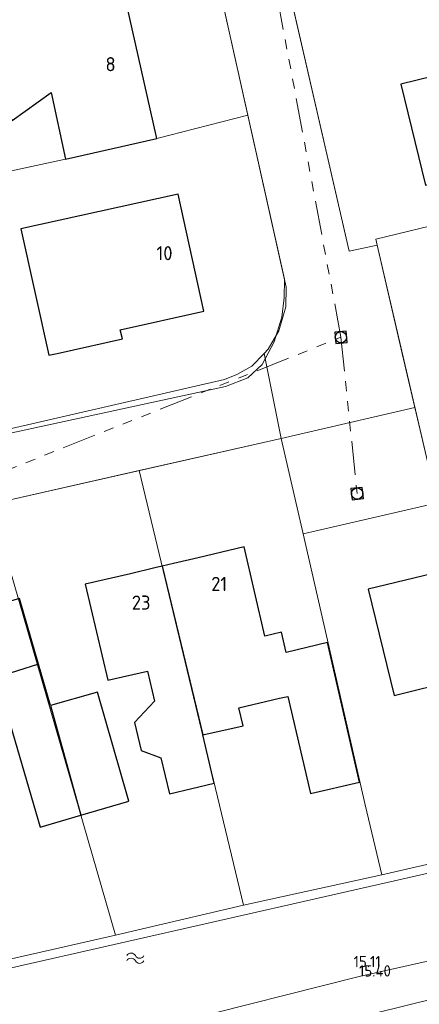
# Model space of a CAD drawing. Header units: metres. Extents: x 174255 to 175175, y 462028 to 462911.
# Tile 26 of 256: x 174415 to 174443, y 462454 to 462524. Entities that reach past the tile are written whole.
import ezdxf

# ---------------------------------------------------------------- set-up
doc = ezdxf.new("R2010")
doc.units = ezdxf.units.M
doc.linetypes.add('RI-GWA', pattern=[18.450000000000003, 6, -1.8, 1.75, -1.8, 1.75, -1.8, 1.75, -1.8])
for name, color, linetype, lineweight in [('B-ME-AL-PEIL_MAAIVELD-T20', 8, 'Continuous', 20), ('B-ME-WH-WATERGANG_SLOOT_BODEM-G', 8, 'Continuous', 20), ('B-ME-WH-WATERGANG_SLOOT_INSTEEK-G', 8, 'Continuous', 20), ('B-WE-OG-BEBOUWING-G', 8, 'Continuous', 30), ('B-WE-OG-BEBOUWING_HUISNUMMER-T20', 8, 'Continuous', 20), ('B-WE-OG-WEG_VERHARD_OPEN -G', 8, 'Continuous', 20), ('B-WE-RI-GWA-G', 8, 'RI-GWA', 20), ('B-WE-RI-VWA_RIOOLPUT_INSPECTIEPUT-S', 8, 'Continuous', 20), ('B-WE-WH-WATER-S', 252, 'Continuous', 20), ('B-WE-WH-WATERGANG_SLOOT_BODEM-G', 8, 'Continuous', 20), ('B-XX-KG-GRENS_PERCEEL-G', 213, 'Continuous', 20)]:
    doc.layers.add(name, color=color, linetype=linetype, lineweight=lineweight)
doc.styles.add('NLCS-ISO-M500-T20', font='NLCS-ISO.ttf', dxfattribs={"height": 1})

# ---------------------------------------------------------------- blocks, each defined once
blk = doc.blocks.new('B-SRI-PUT_VWA-SO')
at = {"flags": 128}
blk.add_lwpolyline([(-2.00008364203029, 2.000083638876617), (1.99991635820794, 2.000083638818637), (1.999916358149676, -1.99991636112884), (-2.000083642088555, -1.999916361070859)], close=True, dxfattribs=at)
at = {"lineweight": -3, "flags": 128}
blk.add_lwpolyline([(2.000083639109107, -1.99991635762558), (1.99991635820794, 2.000083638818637), (-2.000083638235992, 1.999916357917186), (-1.999916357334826, -2.000083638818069)], close=True, dxfattribs=at)
at = {"lineweight": -3}
blk.add_circle((0, 0), 1.999999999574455, dxfattribs=at)
blk = doc.blocks.new('water')
at = {"linetype": 'Continuous'}
for centre, radius, start, end in [((0.2997979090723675, -0.1605370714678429), 0.3400749, 28.13778714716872, 151.8316499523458), ((0.9001997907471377, 0.1494030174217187), 0.33496494, 206.4585658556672, 333.511009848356), ((0.2996067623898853, -0.5198982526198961), 0.3400745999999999, 28.13778724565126, 151.8316900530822), ((0.900008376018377, -0.2105970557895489), 0.33496506, 206.4585357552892, 333.5110164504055)]:
    blk.add_arc(centre, radius, start, end, dxfattribs=at)

msp = doc.modelspace()

# ---------------------------------------------------------------- linework, layer by layer
at = {"layer": 'B-ME-WH-WATERGANG_SLOOT_BODEM-G'}
msp.add_lwpolyline([(174452.8762162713, 462600.6901799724), (174455.2883115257, 462599.1894576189), (174458.033901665, 462597.036902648), (174458.5546031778, 462595.2965445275), (174459.8962738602, 462586.3857336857), (174465.0328120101, 462567.2876752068), (174471.5742845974, 462544.5233715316), (174478.062011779, 462520.6530054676), (174484.0685058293, 462497.1444880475), (174487.1638140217, 462484.8983400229), (174487.279193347, 462480.8101608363), (174485.3081101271, 462477.3290092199), (174482.4614172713, 462475.3423232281), (174461.893535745, 462461.4727266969), (174459.3059258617, 462460.5232003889), (174438.9732054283, 462455.9618568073), (174426.0840031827, 462452.7232601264)], dxfattribs=at)
at = {"layer": 'B-ME-WH-WATERGANG_SLOOT_INSTEEK-G'}
msp.add_lwpolyline([(174473.7352654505, 462545.2316770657), (174480.3803041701, 462520.8990904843), (174486.1745921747, 462497.9508472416), (174489.1375094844, 462485.1659859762), (174489.4155001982, 462480.0158574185), (174486.6558728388, 462476.0418405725), (174483.8104164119, 462473.527800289), (174462.5468900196, 462458.9121741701), (174438.2113239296, 462452.8949051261), (174427.08124696, 462450.3034768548), (174415.3956194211, 462447.7727155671), (174408.0323422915, 462446.1178678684), (174401.603972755, 462444.9204566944), (174398.7034719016, 462444.0134567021), (174390.8291241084, 462440.8098080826), (174390.0697831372, 462441.2236877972), (174389.091572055, 462442.5724090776)], dxfattribs=at)
at = {"layer": 'B-WE-OG-BEBOUWING-G'}
msp.add_line((174417.1600000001, 462475.1099999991), (174419.288, 462467.3559999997), dxfattribs=at)
for points in [[(174411.031, 462521.2340000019), (174414.432, 462516.4569999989), (174417.2, 462518.4310000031), (174418.213, 462513.7350000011), (174424.664, 462515.1779999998), (174422.293, 462525.7840000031), (174419.0170000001, 462525.0180000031), (174418.138, 462526.2530000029)], [(174443.67, 462511.8930000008), (174453.789, 462514.3770000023), (174452.039, 462521.5099999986), (174441.92, 462519.0250000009), (174443.67, 462511.8930000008)], [(174415.058, 462508.7910000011), (174417.032, 462499.8720000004), (174417.61, 462500.000000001), (174422.231, 462501.0230000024), (174422.087, 462501.6750000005), (174428.007, 462502.9889999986), (174426.172, 462511.2589999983), (174415.058, 462508.7910000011)], [(174427.918, 462473.0330000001), (174430.77, 462473.6900000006), (174430.47, 462474.9600000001), (174433.349, 462475.6239999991), (174433.94, 462475.7600000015), (174435.54, 462468.9000000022), (174439.01, 462469.7000000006), (174436.74, 462479.5600000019), (174433.81, 462478.860000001), (174433.5000000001, 462480.310000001), (174432.319, 462480.0220000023), (174430.844, 462486.3200000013), (174427.599, 462485.5589999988), (174425.849, 462485.1480000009), (174425.0490000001, 462484.9610000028)], [(174450.287, 462482.2049999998), (174449.257, 462486.4350000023), (174445.8970000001, 462485.6160000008), (174446.0710000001, 462484.9000000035), (174439.626, 462483.3299999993), (174441.4490000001, 462475.8350000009), (174445.832, 462476.9020000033), (174446.694, 462473.3600000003), (174455.944, 462475.613000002), (174454.113, 462483.1370000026), (174450.287, 462482.2049999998)], [(174425.0490000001, 462484.9610000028), (174424.53, 462484.8390000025), (174422.798, 462484.4330000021), (174419.606, 462483.6840000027), (174421.198, 462476.897000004), (174424.008, 462477.5350000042), (174424.503, 462475.4230000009), (174423.101, 462473.9160000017), (174423.5510000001, 462471.934000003), (174424.952, 462471.4289999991), (174425.566, 462468.8770000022), (174428.734, 462469.6390000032), (174427.918, 462473.0330000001)], [(174425.0490000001, 462484.9610000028), (174426.689, 462478.1430000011), (174427.918, 462473.0330000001)], [(174416.31, 462478.0300000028), (174414.954, 462482.6870000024), (174410.0161507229, 462481.2490438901), (174410.016, 462481.2489999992), (174412.937, 462474.725999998), (174413.9206616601, 462475.013900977), (174413.921, 462475.0139999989), (174413.31, 462477.1000000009)], [(174417.1600000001, 462475.1099999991), (174416.31, 462478.0300000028), (174413.31, 462477.1000000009), (174416.41, 462466.5099999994), (174419.288, 462467.3559999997)], [(174419.288, 462467.3559999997), (174422.7, 462468.3600000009), (174420.47, 462476.0700000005), (174417.1600000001, 462475.1099999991)]]:
    msp.add_lwpolyline(points, dxfattribs=at)
at = {"layer": 'B-WE-OG-WEG_VERHARD_OPEN -G'}
for p, q in [((174432.255, 462500.0000000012), (174433.4600000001, 462493.9900000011)), ((174433.4600000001, 462493.9900000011), (174442.92, 462496.1879999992))]:
    msp.add_line(p, q, dxfattribs=at)
for points in [[(174430.543, 462535.008000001), (174432.69, 462531.9400000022), (174433.26, 462529.040000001), (174438.27, 462507.2299999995), (174440.26, 462507.6399999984), (174442.0340000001, 462500.0000000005), (174442.92, 462496.1879999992)], [(174432.255, 462500.0000000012), (174432.54, 462500.3000000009), (174433.31, 462501.5899999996), (174433.8000000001, 462503.29), (174433.83, 462504.6900000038), (174428.73, 462527.5000000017), (174425.062, 462532.8040000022)], [(174386.424, 462483.1439999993), (174411.39, 462494.0000000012), (174429.46, 462498.1599999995), (174430.34, 462498.5100000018), (174431.3900000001, 462499.0899999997), (174432.255, 462500.0000000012)], [(174442.92, 462496.1879999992), (174443.83, 462492.2700000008), (174451.66, 462494.1600000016), (174452.2900000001, 462491.2300000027), (174435.03, 462487.2400000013), (174433.4600000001, 462493.9900000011)], [(174433.4600000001, 462493.9900000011), (174413.03, 462489.3700000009), (174390.7, 462479.6000000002), (174388.16, 462477.8000000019), (174383.77, 462474.9100000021)]]:
    msp.add_lwpolyline(points, dxfattribs=at)
at = {"layer": 'B-WE-RI-GWA-G', "ltscale": 0.4}
for p, q in [((174437.696, 462501.137), (174433.068, 462525.819)), ((174383.754, 462479.694), (174437.696, 462501.137)), ((174437.696, 462501.137), (174438.841, 462490.093))]:
    msp.add_line(p, q, dxfattribs=at)
at = {"layer": 'B-WE-WH-WATERGANG_SLOOT_BODEM-G'}
msp.add_lwpolyline([(174406.685, 462454.8279999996), (174459.016, 462466.7080000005), (174481.064, 462481.852999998), (174476.337, 462500.0000000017), (174469.2750000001, 462527.7549999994)], dxfattribs=at)
at = {"layer": 'B-XX-KG-GRENS_PERCEEL-G', "flags": 128}
for points in [[(174431.114, 462516.837), (174428.73, 462527.5), (174425.841, 462531.692)], [(174435.165, 462530.638), (174435.055, 462530.128), (174434.053, 462530.049), (174433.251, 462529.653), (174433.214, 462529.273), (174438.27, 462507.23), (174440.26, 462507.64)], [(174431.114, 462516.837), (174424.664, 462515.178), (174418.213, 462513.735), (174413.172, 462512.647), (174403.8, 462510.583)], [(174411.343, 462493.718), (174429.535, 462497.667), (174431.101, 462498.263), (174432.125, 462499.217), (174432.967, 462500.826), (174433.51, 462502.554), (174433.689, 462503.925), (174433.704, 462505.253), (174431.114, 462516.837)], [(174440.26, 462507.64), (174440.17, 462508.077), (174455.443, 462511.768)], [(174451.522, 462494.127), (174443.83, 462492.27), (174440.26, 462507.64)], [(174423.424, 462491.72), (174433.46, 462493.99), (174435.03, 462487.24)], [(174412.919, 462489.322), (174413.03, 462489.37), (174423.424, 462491.72)], [(174430.809, 462461.008), (174423.424, 462491.72)], [(174435.03, 462487.24), (174452.197, 462491.208)], [(174421.742, 462458.893), (174412.919, 462489.322)], [(174440.583, 462463.159), (174439.407, 462468.086), (174435.03, 462487.24)], [(174458.032, 462467.154), (174440.583, 462463.159)], [(174440.583, 462463.159), (174430.809, 462461.008)], [(174430.809, 462461.008), (174421.742, 462458.893)], [(174421.742, 462458.893), (174414.188, 462457.173)]]:
    msp.add_lwpolyline(points, dxfattribs=at)

# ---------------------------------------------------------------- block references
at = {"layer": 'B-WE-RI-VWA_RIOOLPUT_INSPECTIEPUT-S', "xscale": 0.1999999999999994, "yscale": 0.1999999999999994, "zscale": 0.1999999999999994, "rotation": 5.739328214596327}
for p in [(174437.696, 462501.137), (174438.841, 462490.093)]:
    msp.add_blockref('B-SRI-PUT_VWA-SO', p, dxfattribs=at)
at = {"layer": 'B-WE-WH-WATER-S'}
msp.add_blockref('water', (174422.5519823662, 462457.4412869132), dxfattribs=at)

# ---------------------------------------------------------------- texts
at = {"layer": 'B-ME-AL-PEIL_MAAIVELD-T20', "style": 'NLCS-ISO-M500-T20'}
for s, p in [('15.11', (174438.5900558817, 462456.6191704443)), ('15.40', (174438.9732054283, 462455.9618568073))]:
    msp.add_text(s, height=0.8, dxfattribs=at).set_placement(p)
at = {"layer": 'B-WE-OG-BEBOUWING_HUISNUMMER-T20', "style": 'NLCS-ISO-M500-T20'}
for s, p in [('8', (174421.039, 462519.9360000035)), ('10', (174424.6490000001, 462506.582000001)), ('21', (174428.517, 462483.207)), ('23', (174422.8990000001, 462481.8890000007))]:
    msp.add_text(s, height=1, dxfattribs=at).set_placement(p)

doc.saveas('drawing.dxf')
